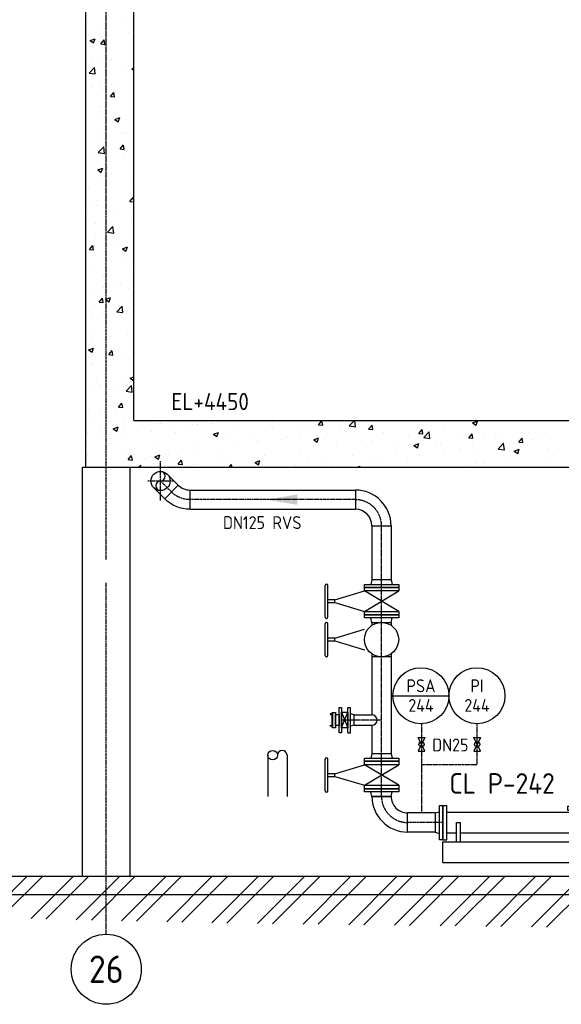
# Model space of a CAD drawing. Header units: metres. Extents: x -82085 to 58758, y -66901 to 95305.
# Tile 75 of 135: x 33661 to 37606, y -39591 to -32426. Entities that reach past the tile are written whole.
import ezdxf
from ezdxf.enums import TextEntityAlignment as Align

# ---------------------------------------------------------------- set-up
doc = ezdxf.new("R2010")
doc.units = ezdxf.units.M
doc.header["$MEASUREMENT"] = 0
doc.linetypes.add('CENTER-LN', pattern=[19, 10, -3, 3, -3])
doc.layers.get('0').update_dxf_attribs({"linetype": 'CONTINUOUS'})
for name, color, linetype in [('3', 3, 'CONTINUOUS'), ('ARCERING', 10, 'CONTINUOUS'), ('CL', 1, 'CENTER-LN'), ('CONST', 7, 'CONTINUOUS'), ('DIM', 10, 'CONTINUOUS'), ('GEBOUW', 7, 'CONTINUOUS'), ('Iv-Lines 025', 3, 'CONTINUOUS'), ('TEXT2', 7, 'CONTINUOUS')]:
    doc.layers.add(name, color=color, linetype=linetype)
doc.styles.add('ROMANS', font='iso.shx')
picture_1 = doc.add_image_def('image1.tif', size_in_pixel=(3464, 3760))

# ---------------------------------------------------------------- blocks, each defined once
blk = doc.blocks.new('*X455')
at = {"color": 0}
for p, q in [((40764.3, 53561.2, 3239), (41066.3, 53863.2, 3239)), ((40874.1, 53558.7, 3239), (41178.6, 53863.2, 3239)), ((41093.6, 53553.7, 3239), (41403.1, 53863.2, 3239)), ((41203.4, 53551.2, 3239), (41515.3, 53863.2, 3239)), ((41422.9, 53546.2, 3239), (41739.8, 53863.2, 3239)), ((41532.7, 53543.7, 3239), (41852.1, 53863.2, 3239)), ((41752.2, 53538.8, 3239), (42076.6, 53863.2, 3239)), ((41861.9, 53536.3, 3239), (42188.8, 53863.2, 3239)), ((42081.4, 53531.3, 3239), (42413.3, 53863.2, 3239)), ((42191.2, 53528.8, 3239), (42525.6, 53863.2, 3239)), ((42410.7, 53523.8, 3239), (42750.1, 53863.2, 3239)), ((42520.5, 53521.3, 3239), (42862.3, 53863.2, 3239)), ((42741.8, 53518.1, 3239), (43086.9, 53863.2, 3239)), ((42852.6, 53516.7, 3239), (43199.1, 53863.2, 3239)), ((43074.4, 53514, 3239), (43423.6, 53863.2, 3239)), ((43185.3, 53512.6, 3239), (43535.9, 53863.2, 3239)), ((43407, 53509.8, 3239), (43760.4, 53863.2, 3239)), ((43517.9, 53508.5, 3239), (43872.6, 53863.2, 3239)), ((43739.7, 53505.7, 3239), (44097.1, 53863.2, 3239)), ((43850.6, 53504.3, 3239), (44209.4, 53863.2, 3239)), ((44072.3, 53501.6, 3239), (44433.9, 53863.2, 3239)), ((44183.2, 53500.2, 3239), (44546.1, 53863.2, 3239)), ((44405, 53497.5, 3239), (44770.7, 53863.2, 3239)), ((44515.8, 53496.1, 3239), (44882.9, 53863.2, 3239)), ((44737.6, 53493.4, 3239), (45107.4, 53863.2, 3239)), ((44848.5, 53492, 3239), (45219.7, 53863.2, 3239))]:
    blk.add_line(p, q, dxfattribs=at)
blk = doc.blocks.new('*X457')
at = {"color": 0}
for p, q in [((34157.7, 8814.7, 3239), (34157.7, 8814.7, 3239)), ((34228.8, 8775.2, 3239), (34228.8, 8775.2, 3239)), ((34428.9, 8803.2, 3239), (34428.9, 8803.2, 3239)), ((34174.3, 8682, 3239), (34209.9, 8695.6, 3239)), ((34174.3, 8682, 3239), (34199.6, 8664.9, 3239)), ((34199.6, 8664.9, 3239), (34209.9, 8695.6, 3239)), ((34251.8, 8657.7, 3239), (34276.3, 8686.9, 3239)), ((34263.2, 8703.5, 3239), (34263.2, 8703.5, 3239)), ((34282.2, 8654.8, 3239), (34276.3, 8686.7, 3239)), ((34325.9, 8722.7, 3239), (34325.9, 8722.7, 3239)), ((34453.1, 8739.5, 3239), (34453.1, 8739.5, 3239)), ((34251.8, 8657.7, 3239), (34282.1, 8655, 3239)), ((34257.1, 8534.4, 3239), (34257.1, 8534.4, 3239)), ((34319.5, 8539.1, 3239), (34319.5, 8539.1, 3239)), ((34330, 8543.7, 3239), (34330, 8543.7, 3239)), ((34165.9, 8486.9, 3239), (34165.9, 8486.9, 3239)), ((34166, 8446.5, 3239), (34205.6, 8487.7, 3239)), ((34192.3, 8522.4, 3239), (34192.3, 8522.4, 3239)), ((34211.2, 8439.5, 3239), (34205.6, 8487.7, 3239)), ((34207.9, 8472, 3239), (34207.9, 8472, 3239)), ((34437.1, 8475.4, 3239), (34437.1, 8475.4, 3239)), ((34477.5, 8477.4, 3239), (34491.7, 8467.9, 3239)), ((34477.6, 8477.4, 3239), (34491.7, 8482.9, 3239)), ((34166.1, 8446.4, 3239), (34211.2, 8439.4, 3239)), ((34185.8, 8338.8, 3239), (34185.8, 8338.8, 3239)), ((34250.9, 8365.3, 3239), (34250.9, 8365.3, 3239)), ((34329.6, 8360.5, 3239), (34329.6, 8360.5, 3239)), ((34378.2, 8364.1, 3239), (34378.2, 8364.1, 3239)), ((34228.9, 8285.4, 3239), (34228.9, 8285.4, 3239)), ((34322.2, 8275.6, 3239), (34352.6, 8272.9, 3239)), ((34322.3, 8275.6, 3239), (34346.8, 8304.8, 3239)), ((34352.7, 8272.7, 3239), (34346.8, 8304.5, 3239)), ((34244.7, 8196.2, 3239), (34244.7, 8196.2, 3239)), ((34227.4, 8131.9, 3239), (34227.4, 8131.9, 3239)), ((34244.6, 8163.7, 3239), (34244.6, 8163.7, 3239)), ((34353.9, 8109.1, 3239), (34379.2, 8092, 3239)), ((34354, 8109.1, 3239), (34389.5, 8122.7, 3239)), ((34379.2, 8092, 3239), (34389.5, 8122.7, 3239)), ((34238.5, 8027.1, 3239), (34238.5, 8027.1, 3239)), ((34237.1, 7957.6, 3239), (34237.1, 7957.6, 3239)), ((34401.2, 8014.4, 3239), (34401.2, 8014.4, 3239)), ((34431.8, 8005.6, 3239), (34431.8, 8005.6, 3239)), ((34233.4, 7867.6, 3239), (34273, 7908.8, 3239)), ((34278.6, 7860.5, 3239), (34273, 7908.8, 3239)), ((34392.7, 7893.5, 3239), (34423.1, 7890.8, 3239)), ((34392.8, 7893.5, 3239), (34417.3, 7922.7, 3239)), ((34423.1, 7890.6, 3239), (34417.3, 7922.4, 3239)), ((34206.4, 7828.8, 3239), (34206.4, 7828.8, 3239)), ((34232.4, 7858, 3239), (34232.4, 7858, 3239)), ((34233.4, 7867.5, 3239), (34278.6, 7860.5, 3239)), ((34425.3, 7822, 3239), (34425.3, 7822, 3239)), ((34230.3, 7740.7, 3239), (34265.9, 7754.3, 3239)), ((34230.3, 7740.7, 3239), (34255.6, 7723.6, 3239)), ((34255.6, 7723.7, 3239), (34265.9, 7754.3, 3239)), ((34298.1, 7805.2, 3239), (34298.1, 7805.2, 3239)), ((34300.1, 7756.2, 3239), (34300.1, 7756.2, 3239)), ((34226.2, 7688.8, 3239), (34226.2, 7688.8, 3239)), ((34328.1, 7717.2, 3239), (34328.1, 7717.2, 3239)), ((34487, 7724.6, 3239), (34487, 7724.6, 3239)), ((34164.5, 7604.9, 3239), (34164.5, 7604.9, 3239)), ((34291.7, 7621.6, 3239), (34291.7, 7621.6, 3239)), ((34484.1, 7647, 3239), (34484.1, 7647, 3239)), ((34463.3, 7511.4, 3239), (34487.8, 7540.6, 3239)), ((34480.8, 7555.5, 3239), (34480.8, 7555.5, 3239)), ((34491.7, 7519, 3239), (34487.7, 7540.3, 3239)), ((34201.2, 7496.6, 3239), (34201.2, 7496.6, 3239)), ((34220, 7519.7, 3239), (34220, 7519.7, 3239)), ((34225.9, 7488.6, 3239), (34225.9, 7488.6, 3239)), ((34463.2, 7511.4, 3239), (34491.7, 7508.9, 3239)), ((34472.4, 7485.1, 3239), (34472.4, 7485.1, 3239)), ((34141.7, 7385.7, 3239), (34142.3, 7386, 3239)), ((34141.7, 7384.1, 3239), (34142.3, 7386, 3239)), ((34158, 7421.3, 3239), (34158, 7421.3, 3239)), ((34308.3, 7428.3, 3239), (34308.3, 7428.3, 3239)), ((34350.4, 7446.6, 3239), (34350.4, 7446.6, 3239)), ((34474.6, 7386.4, 3239), (34474.6, 7386.4, 3239)), ((34213.8, 7350.6, 3239), (34213.8, 7350.6, 3239)), ((34300.7, 7288.6, 3239), (34340.3, 7329.9, 3239)), ((34345.9, 7281.6, 3239), (34340.3, 7329.8, 3239)), ((34216.8, 7246.2, 3239), (34216.8, 7246.2, 3239)), ((34300.8, 7288.5, 3239), (34345.9, 7281.5, 3239)), ((34169.4, 7161.1, 3239), (34193.9, 7190.3, 3239)), ((34199.7, 7158.2, 3239), (34193.9, 7190.1, 3239)), ((34204.9, 7185.5, 3239), (34204.9, 7185.5, 3239)), ((34207.6, 7181.5, 3239), (34207.6, 7181.5, 3239)), ((34371.3, 7226.9, 3239), (34371.3, 7226.9, 3239)), ((34409.9, 7167.8, 3239), (34435.2, 7150.7, 3239)), ((34410, 7167.8, 3239), (34445.5, 7181.4, 3239)), ((34435.2, 7150.7, 3239), (34445.5, 7181.4, 3239)), ((34468.5, 7217.3, 3239), (34468.5, 7217.3, 3239)), ((34169.3, 7161.1, 3239), (34199.7, 7158.5, 3239)), ((34326.6, 7074, 3239), (34326.6, 7074, 3239)), ((34404, 7088.1, 3239), (34404, 7088.1, 3239)), ((34462.3, 7048.2, 3239), (34462.3, 7048.2, 3239)), ((34201.5, 7012.4, 3239), (34201.5, 7012.4, 3239)), ((34272.4, 6967.3, 3239), (34272.4, 6967.3, 3239)), ((34270.3, 6887.7, 3239), (34270.3, 6887.7, 3239)), ((34379.5, 6899.1, 3239), (34379.5, 6899.1, 3239)), ((34397.5, 6904.5, 3239), (34397.5, 6904.5, 3239)), ((34456.1, 6879.1, 3239), (34456.1, 6879.1, 3239)), ((34195.3, 6843.3, 3239), (34195.3, 6843.3, 3239)), ((34224.4, 6845.3, 3239), (34224.4, 6845.3, 3239)), ((34239.9, 6779, 3239), (34264.4, 6808.2, 3239)), ((34270.2, 6776.1, 3239), (34264.3, 6808, 3239)), ((34286.4, 6799.4, 3239), (34321.9, 6813.1, 3239)), ((34311.6, 6782.4, 3239), (34321.9, 6813.1, 3239)), ((34239.8, 6779, 3239), (34270.2, 6776.4, 3239)), ((34286.3, 6799.4, 3239), (34311.6, 6782.4, 3239)), ((34368.1, 6709.7, 3239), (34407.7, 6750.9, 3239)), ((34413.3, 6702.7, 3239), (34407.7, 6750.9, 3239)), ((34171.3, 6709.1, 3239), (34171.3, 6709.1, 3239)), ((34189.1, 6674.2, 3239), (34189.1, 6674.2, 3239)), ((34263.9, 6704.1, 3239), (34263.9, 6704.1, 3239)), ((34368.1, 6709.6, 3239), (34413.3, 6702.6, 3239)), ((34442.5, 6697.6, 3239), (34442.5, 6697.6, 3239)), ((34449.9, 6710, 3239), (34449.9, 6710, 3239)), ((34456.3, 6729.5, 3239), (34456.3, 6729.5, 3239)), ((34203.4, 6542.2, 3239), (34203.4, 6542.2, 3239)), ((34322.6, 6529.1, 3239), (34322.6, 6529.1, 3239)), ((34443.8, 6540.8, 3239), (34443.8, 6540.8, 3239)), ((34182.9, 6505.1, 3239), (34182.9, 6505.1, 3239)), ((34162.7, 6431, 3239), (34188, 6414, 3239)), ((34162.8, 6431, 3239), (34198.3, 6444.7, 3239)), ((34179.5, 6381.3, 3239), (34179.5, 6381.3, 3239)), ((34188, 6414, 3239), (34198.3, 6444.7, 3239)), ((34310.3, 6396.9, 3239), (34340.7, 6394.2, 3239)), ((34310.4, 6396.9, 3239), (34334.9, 6426.1, 3239)), ((34325.1, 6430.7, 3239), (34325.1, 6430.7, 3239)), ((34340.7, 6394, 3239), (34334.8, 6425.9, 3239)), ((34343.6, 6438.1, 3239), (34343.6, 6438.1, 3239)), ((34176.8, 6336, 3239), (34176.8, 6336, 3239)), ((34189, 6328.7, 3239), (34189, 6328.7, 3239)), ((34437.6, 6371.7, 3239), (34437.6, 6371.7, 3239)), ((34450.7, 6369.8, 3239), (34450.7, 6369.8, 3239)), ((34466, 6226.5, 3239), (34491.7, 6236.4, 3239)), ((34170.6, 6166.9, 3239), (34170.6, 6166.9, 3239)), ((34222.9, 6202.1, 3239), (34222.9, 6202.1, 3239)), ((34242.5, 6179.8, 3239), (34242.5, 6179.8, 3239)), ((34376.2, 6170.6, 3239), (34376.2, 6170.6, 3239)), ((34431.4, 6202.6, 3239), (34431.4, 6202.6, 3239)), ((34435.4, 6130.8, 3239), (34475, 6172, 3239)), ((34466, 6226.5, 3239), (34491.2, 6209.4, 3239)), ((34480.6, 6123.7, 3239), (34475, 6172, 3239)), ((34491.2, 6209.5, 3239), (34491.7, 6210.8, 3239)), ((34435.5, 6130.7, 3239), (34480.6, 6123.7, 3239)), ((34380.9, 6014.8, 3239), (34405.4, 6044, 3239)), ((34411.2, 6011.9, 3239), (34405.3, 6043.7, 3239)), ((34425.2, 6033.5, 3239), (34425.2, 6033.5, 3239)), ((34164.4, 5997.7, 3239), (34164.4, 5997.7, 3239)), ((34242.5, 5970.3, 3239), (34242.5, 5970.3, 3239)), ((34369.7, 5987, 3239), (34369.7, 5987, 3239)), ((34380.8, 6014.8, 3239), (34411.2, 6012.1, 3239)), ((34143.6, 5920.2, 3239), (34143.6, 5920.2, 3239)), ((34201.9, 5898.9, 3239), (34201.9, 5898.9, 3239)), ((34414.8, 5908.8, 3239), (34414.8, 5908.8, 3239)), ((34675.6, 5896.9, 3239), (34675.6, 5896.9, 3239)), ((34686, 5897.3, 3239), (34686, 5897.3, 3239)), ((34916.1, 5889.1, 3239), (34916.1, 5889.1, 3239)), ((34957.1, 5885.9, 3239), (34957.1, 5885.9, 3239)), ((35068.9, 5896.3, 3239), (35068.9, 5896.3, 3239)), ((35496.6, 5917.2, 3239), (35504.3, 5916.5, 3239)), ((35504.3, 5916.3, 3239), (35504.1, 5917.2, 3239)), ((35838.3, 5887.3, 3239), (35868.6, 5884.6, 3239)), ((35838.4, 5887.3, 3239), (35862.8, 5916.5, 3239)), ((35868.7, 5884.4, 3239), (35862.8, 5916.2, 3239)), ((35975.4, 5908, 3239), (35975.4, 5908, 3239)), ((36061.9, 5878.5, 3239), (36099, 5917.2, 3239)), ((36061.9, 5878.4, 3239), (36107.1, 5871.4, 3239)), ((36107.1, 5871.5, 3239), (36101.8, 5917.2, 3239)), ((36202.7, 5855.4, 3239), (36227.2, 5884.6, 3239)), ((36233, 5852.5, 3239), (36227.1, 5884.3, 3239)), ((36295.2, 5914.7, 3239), (36295.2, 5914.7, 3239)), ((36536.8, 5906.8, 3239), (36536.8, 5906.8, 3239)), ((36959.4, 5899.9, 3239), (36995, 5913.6, 3239)), ((36959.4, 5899.9, 3239), (36984.7, 5882.9, 3239)), ((36984.7, 5882.9, 3239), (36995, 5913.6, 3239)), ((37007.1, 5877.8, 3239), (37007.1, 5877.8, 3239)), ((37270.9, 5915.9, 3239), (37270.9, 5915.9, 3239)), ((34158.2, 5828.6, 3239), (34158.2, 5828.6, 3239)), ((34250.7, 5852, 3239), (34250.7, 5852, 3239)), ((34342.4, 5858.1, 3239), (34378, 5871.8, 3239)), ((34342.4, 5858.1, 3239), (34367.6, 5841.1, 3239)), ((34367.6, 5841.1, 3239), (34377.9, 5871.8, 3239)), ((34419.1, 5864.4, 3239), (34419.1, 5864.4, 3239)), ((34428.5, 5812, 3239), (34428.5, 5812, 3239)), ((34521.9, 5840.6, 3239), (34521.9, 5840.6, 3239)), ((34619.9, 5838.3, 3239), (34619.9, 5838.3, 3239)), ((34749.3, 5854.2, 3239), (34749.3, 5854.2, 3239)), ((34793.1, 5829.1, 3239), (34793.1, 5829.1, 3239)), ((34876.5, 5870.9, 3239), (34876.5, 5870.9, 3239)), ((35064.3, 5817.6, 3239), (35064.3, 5817.6, 3239)), ((35072.4, 5817.4, 3239), (35097.7, 5800.4, 3239)), ((35072.5, 5817.4, 3239), (35108, 5831.1, 3239)), ((35097.7, 5800.4, 3239), (35108, 5831.1, 3239)), ((35228.3, 5874.4, 3239), (35228.3, 5874.4, 3239)), ((35335.4, 5806.2, 3239), (35335.4, 5806.2, 3239)), ((35450.7, 5834.2, 3239), (35450.7, 5834.2, 3239)), ((35499.5, 5863, 3239), (35499.5, 5863, 3239)), ((35702.7, 5813, 3239), (35702.7, 5813, 3239)), ((35714.6, 5872.3, 3239), (35714.6, 5872.3, 3239)), ((35770.7, 5851.5, 3239), (35770.7, 5851.5, 3239)), ((35896.4, 5822.5, 3239), (35896.4, 5822.5, 3239)), ((35998.9, 5863.9, 3239), (35998.9, 5863.9, 3239)), ((36023.6, 5839.2, 3239), (36023.6, 5839.2, 3239)), ((36041.9, 5840, 3239), (36041.9, 5840, 3239)), ((36202.6, 5855.4, 3239), (36233, 5852.7, 3239)), ((36216, 5864.5, 3239), (36216, 5864.5, 3239)), ((36313, 5828.6, 3239), (36313, 5828.6, 3239)), ((36489.7, 5809.5, 3239), (36489.7, 5809.5, 3239)), ((36567, 5823.5, 3239), (36597.4, 5820.9, 3239)), ((36567.1, 5823.5, 3239), (36591.6, 5852.7, 3239)), ((36584.2, 5817.1, 3239), (36584.2, 5817.1, 3239)), ((36597.4, 5820.6, 3239), (36591.5, 5852.5, 3239)), ((36604.1, 5794.4, 3239), (36643.6, 5835.6, 3239)), ((36649.3, 5787.4, 3239), (36643.6, 5835.6, 3239)), ((36750.5, 5845.3, 3239), (36750.5, 5845.3, 3239)), ((36855.4, 5805.7, 3239), (36855.4, 5805.7, 3239)), ((36931.5, 5791.6, 3239), (36956, 5820.8, 3239)), ((36961.8, 5788.7, 3239), (36955.9, 5820.6, 3239)), ((37170.8, 5807.5, 3239), (37170.8, 5807.5, 3239)), ((37363.2, 5832.8, 3239), (37363.2, 5832.8, 3239)), ((37459.2, 5815.1, 3239), (37459.2, 5815.1, 3239)), ((34236.1, 5786.6, 3239), (34236.1, 5786.6, 3239)), ((34323.6, 5787.4, 3239), (34323.6, 5787.4, 3239)), ((34933.3, 5765.9, 3239), (34933.3, 5765.9, 3239)), ((35194.1, 5801.7, 3239), (35194.1, 5801.7, 3239)), ((35256, 5738.2, 3239), (35256, 5738.2, 3239)), ((35383.2, 5754.9, 3239), (35383.2, 5754.9, 3239)), ((35406.4, 5762.2, 3239), (35406.4, 5762.2, 3239)), ((35575.6, 5780.2, 3239), (35575.6, 5780.2, 3239)), ((35606.6, 5794.7, 3239), (35606.6, 5794.7, 3239)), ((35802.5, 5776.7, 3239), (35838.1, 5790.4, 3239)), ((35802.5, 5776.7, 3239), (35827.8, 5759.7, 3239)), ((35827.8, 5759.7, 3239), (35838.1, 5790.4, 3239)), ((35877.8, 5783.3, 3239), (35877.8, 5783.3, 3239)), ((35969.2, 5738.9, 3239), (35969.2, 5738.9, 3239)), ((36149, 5771.8, 3239), (36149, 5771.8, 3239)), ((36225.8, 5771.5, 3239), (36225.8, 5771.5, 3239)), ((36420.2, 5760.3, 3239), (36420.2, 5760.3, 3239)), ((36532.5, 5736.1, 3239), (36557.8, 5719, 3239)), ((36532.6, 5736.1, 3239), (36568.2, 5749.7, 3239)), ((36557.8, 5719, 3239), (36568.1, 5749.7, 3239)), ((36604.1, 5794.3, 3239), (36649.3, 5787.3, 3239)), ((36691.3, 5748.9, 3239), (36691.3, 5748.9, 3239)), ((36722.8, 5748.5, 3239), (36722.8, 5748.5, 3239)), ((36931.4, 5791.6, 3239), (36961.7, 5789, 3239)), ((36962.5, 5737.4, 3239), (36962.5, 5737.4, 3239)), ((37043.6, 5790.7, 3239), (37043.6, 5790.7, 3239)), ((37126.6, 5794.2, 3239), (37126.6, 5794.2, 3239)), ((37146.2, 5710.3, 3239), (37185.8, 5751.6, 3239)), ((37163, 5764.2, 3239), (37163, 5764.2, 3239)), ((37191.4, 5703.3, 3239), (37185.8, 5751.5, 3239)), ((37264.8, 5746.8, 3239), (37264.8, 5746.8, 3239)), ((37295.7, 5759.8, 3239), (37326.1, 5757.1, 3239)), ((37295.8, 5759.8, 3239), (37320.3, 5789, 3239)), ((37326.1, 5756.9, 3239), (37320.2, 5788.7, 3239)), ((37397.8, 5782.8, 3239), (37397.8, 5782.8, 3239)), ((37525.6, 5782.6, 3239), (37525.6, 5782.6, 3239)), ((34412.9, 5695.3, 3239), (34412.9, 5695.3, 3239)), ((34451.4, 5632.7, 3239), (34475.9, 5661.9, 3239)), ((34481.7, 5629.8, 3239), (34475.8, 5661.6, 3239)), ((34645.6, 5653.6, 3239), (34681.2, 5667.2, 3239)), ((34669.5, 5727.8, 3239), (34669.5, 5727.8, 3239)), ((34670.9, 5636.6, 3239), (34681.2, 5667.3, 3239)), ((34742.8, 5670.6, 3239), (34742.8, 5670.6, 3239)), ((34935.2, 5695.9, 3239), (34935.2, 5695.9, 3239)), ((35110.1, 5711.3, 3239), (35110.1, 5711.3, 3239)), ((35444.6, 5665.1, 3239), (35444.6, 5665.1, 3239)), ((35708.4, 5703.2, 3239), (35708.4, 5703.2, 3239)), ((36082.4, 5664.2, 3239), (36082.4, 5664.2, 3239)), ((36403.2, 5706.4, 3239), (36403.2, 5706.4, 3239)), ((36530.4, 5723.2, 3239), (36530.4, 5723.2, 3239)), ((36570.5, 5662.5, 3239), (36570.5, 5662.5, 3239)), ((36744.3, 5676.2, 3239), (36744.3, 5676.2, 3239)), ((36866.7, 5713.3, 3239), (36866.7, 5713.3, 3239)), ((37000.9, 5708.7, 3239), (37000.9, 5708.7, 3239)), ((37146.3, 5710.2, 3239), (37191.4, 5703.2, 3239)), ((37233.7, 5726, 3239), (37233.7, 5726, 3239)), ((37262.6, 5695.4, 3239), (37298.2, 5709, 3239)), ((37262.6, 5695.4, 3239), (37287.9, 5678.3, 3239)), ((37287.9, 5678.3, 3239), (37298.2, 5709, 3239)), ((37504.9, 5714.5, 3239), (37504.9, 5714.5, 3239)), ((37550.4, 5674.7, 3239), (37550.4, 5674.7, 3239)), ((37581, 5703.5, 3239), (37581, 5703.5, 3239)), ((34152.1, 5659.5, 3239), (34152.1, 5659.5, 3239)), ((34294.8, 5611.6, 3239), (34294.8, 5611.6, 3239)), ((34313.7, 5650.6, 3239), (34313.7, 5650.6, 3239)), ((34451.3, 5632.7, 3239), (34481.6, 5630, 3239)), ((34517.6, 5609.6, 3239), (34517.6, 5609.6, 3239)), ((34527.1, 5577.2, 3239), (34542.4, 5593.1, 3239)), ((34544.2, 5577.2, 3239), (34542.4, 5593, 3239)), ((34584.9, 5639.1, 3239), (34584.9, 5639.1, 3239)), ((34615.7, 5653.8, 3239), (34615.7, 5653.8, 3239)), ((34645.6, 5653.6, 3239), (34670.9, 5636.5, 3239)), ((34813.9, 5660.5, 3239), (34813.9, 5660.5, 3239)), ((34815.6, 5600.8, 3239), (34846, 5598.1, 3239)), ((34815.7, 5600.8, 3239), (34840.2, 5630, 3239)), ((34846, 5597.9, 3239), (34840.2, 5629.8, 3239)), ((34856.1, 5627.7, 3239), (34856.1, 5627.7, 3239)), ((34927.1, 5596.8, 3239), (34927.1, 5596.8, 3239)), ((35127.3, 5616.2, 3239), (35127.3, 5616.2, 3239)), ((35187, 5577.2, 3239), (35204.6, 5598.1, 3239)), ((35188, 5632.6, 3239), (35188, 5632.6, 3239)), ((35208.3, 5577.2, 3239), (35204.5, 5597.9, 3239)), ((35375.7, 5612.9, 3239), (35411.3, 5626.6, 3239)), ((35375.7, 5612.9, 3239), (35400.9, 5595.9, 3239)), ((35398.4, 5604.7, 3239), (35398.4, 5604.7, 3239)), ((35400.9, 5595.9, 3239), (35411.2, 5626.6, 3239)), ((35669.6, 5593.3, 3239), (35669.6, 5593.3, 3239)), ((35762.8, 5622.1, 3239), (35762.8, 5622.1, 3239)), ((35890, 5638.8, 3239), (35890, 5638.8, 3239)), ((36219.7, 5602.3, 3239), (36219.7, 5602.3, 3239)), ((36274.2, 5611.6, 3239), (36274.2, 5611.6, 3239)), ((36483.5, 5640.4, 3239), (36483.5, 5640.4, 3239)), ((36910, 5590.4, 3239), (36910, 5590.4, 3239)), ((36988.4, 5601.8, 3239), (36988.4, 5601.8, 3239)), ((37037.1, 5607.1, 3239), (37037.1, 5607.1, 3239)), ((37229.5, 5632.4, 3239), (37229.5, 5632.4, 3239)), ((37284.7, 5652.7, 3239), (37284.7, 5652.7, 3239)), ((37519.4, 5613.5, 3239), (37519.4, 5613.5, 3239)), ((35442, 5579.9, 3239), (35442, 5579.9, 3239)), ((35940.8, 5581.8, 3239), (35940.8, 5581.8, 3239)), ((36118.6, 5577.2, 3239), (36141.3, 5585.9, 3239)), ((36138.4, 5577.2, 3239), (36141.3, 5585.9, 3239)), ((37258.6, 5577.7, 3239), (37258.6, 5577.7, 3239))]:
    blk.add_line(p, q, dxfattribs=at)
blk = doc.blocks.new('Pomp')
at = {"color": 0, "extrusion": (2.44929e-16, 1, 0)}
for p, q in [((1673, 175), (1673, 140)), ((2423, 175), (1673, 175)), ((2423, 175), (2423, -140)), ((0, -125), (0, 125)), ((0, 125), (30, 125)), ((30, -125), (30, 125)), ((30, 75), (959, 75)), ((909, 120), (1159, 120)), ((909, 120), (909, 90)), ((909, 90), (1159, 90)), ((959, 90), (959, 75)), ((959, 75), (1034, 0)), ((1034, 0), (1109, 75)), ((1109, 90), (1109, 75)), ((1109, 75), (1323, 75)), ((1159, 120), (1159, 90)), ((1323, -140), (1323, 140)), ((1323, 140), (1673, 140)), ((1673, 122.5), (1673, 140)), ((1673, 122.5), (1673, -122.5)), ((100, -140), (100, 0)), ((100, 0), (130, 0)), ((130, -140), (130, 0)), ((1100, 0), (1130, 0)), ((1100, -140), (1100, 0)), ((1130, -140), (1130, 0)), ((0, -125), (30, -125)), ((0, -140), (1323, -140)), ((0, -290), (0, -140)), ((30, -75), (100, -75)), ((130, -75), (1100, -75)), ((1130, -75), (1323, -75)), ((1673, -140), (1673, -122.5)), ((1673, -140), (2425, -140)), ((2425, -290), (2425, -140)), ((0, -290), (2425, -290))]:
    blk.add_line(p, q, dxfattribs=at)
blk = doc.blocks.new('FL125')
for p, q in [((0, -125), (0, 125)), ((0, 125), (22, 125)), ((22, 125), (22, -125)), ((55, 69.9), (22, 78.7)), ((55, -69.9), (55, 69.9)), ((55, -69.9), (22, -78.7)), ((22, -125), (0, -125))]:
    blk.add_line(p, q)
blk = doc.blocks.new('*U378')
blk.add_blockref('FL125', (0, 0))
blk = doc.blocks.new('SAH125')
for p, q in [((-15, 410), (215, 410)), ((-15, 390), (215, 390)), ((90, 390), (90, 340)), ((110, 340), (110, 390)), ((90, 340), (25.5, 125)), ((90, 340), (110, 340)), ((110, 340), (174.5, 125)), ((0, 125), (25.5, 125)), ((0, -125), (0, 125)), ((25.5, -125), (174.5, 125)), ((25.5, 125), (174.5, -125)), ((25.5, 125), (25.5, -125)), ((174.5, -125), (174.5, 125)), ((174.5, 125), (200, 125)), ((200, 125), (200, -125)), ((25.5, -125), (0, -125)), ((200, -125), (174.5, -125))]:
    blk.add_line(p, q)
for centre, start, end in [((-15, 400), 90, 270), ((215, 400), 270, 90)]:
    blk.add_arc(centre, 10, start, end)
blk = doc.blocks.new('*U392')
blk.add_blockref('SAH125', (0, 0))
blk = doc.blocks.new('*U482')
for p, q in [((-190.5, 260.35), (-190.5, 120.65)), ((-69.85, 0), (69.85, 0))]:
    blk.add_line(p, q)
for radius, start, end in [(260.35, 0, 90), (120.65, 360, 450)]:
    blk.add_arc((-190.5, 0), radius, start, end)
blk = doc.blocks.new('Handwiel dn125')
for p, q in [((-410, -115), (-410, 115)), ((-390, -115), (-390, 115)), ((-340, 10), (-125, 74.5)), ((-340, 10), (-390, 10)), ((-340, -10), (-340, 10)), ((-390, -10), (-340, -10)), ((-340, -10), (-125, -74.5))]:
    blk.add_line(p, q)
for centre, start, end in [((-400, 115), 0, 180), ((-400, -115), 180, 0)]:
    blk.add_arc(centre, 10, start, end)
blk = doc.blocks.new('VK65ZA')
for p, q in [((-23, -57.5), (-23, 57.5)), ((-23, 57.5), (23, 57.5)), ((-23, -57.5), (23, 57.5)), ((-23, 57.5), (23, -57.5)), ((23, 57.5), (23, -57.5)), ((23, -57.5), (-23, -57.5))]:
    blk.add_line(p, q)
blk = doc.blocks.new('FL65')
for p, q in [((0, -92.5), (0, 92.5)), ((0, 92.5), (18, 92.5)), ((18, -92.5), (18, 92.5)), ((45, 38.1), (18, 45.3)), ((45, -38), (45, 38.1)), ((45, -38), (18, -45.3)), ((0, -92.5), (18, -92.5))]:
    blk.add_line(p, q)
blk = doc.blocks.new('*U429')
blk.add_blockref('FL65', (0, 0))
blk = doc.blocks.new('Storz 63.5 FT')
for p, q in [((-51, -33.1), (-51, 33.1)), ((-51, 33.1), (-50, 33.1)), ((-50, 33.1), (-50, -33.1)), ((-48, 55.5), (-48, -55.5)), ((-27, 55.5), (-27, -55.5)), ((-25, -40.1), (-25, 40.1)), ((-1, 40.1), (-1, -40.1)), ((-50, -33.1), (-51, -33.1)), ((-1, -40.1), (-25, -40.1))]:
    blk.add_line(p, q)
for points in [[(-50, 42.4), (-60.4, 42.4), (-60.4, 43.4, 0.414214), (-61.4, 44.4), (-63, 44.4, 0.414214), (-65, 42.4), (-65, 41.5, 0.414214), (-63, 39.5), (-50, 39.5)], [(-25, 40.1), (-1, 40.1, -0.048171), (-0.7, 40, -0.073488), (-0.4, 39.9, -0.129101), (-0.1, 39.5, -0.059397), (0, 39.3, -0.039405), (0, 39.1), (0, -39.1, -0.048171), (-0.1, -39.3, -0.073488), (-0.2, -39.6, -0.129101), (-0.5, -39.9, -0.059397), (-0.8, -40, -0.039405), (-1, -40.1)], [(-50, -42.4), (-60.4, -42.4), (-60.4, -43.4, -0.414214), (-61.4, -44.4), (-63, -44.4, -0.414214), (-65, -42.4), (-65, -41.5, -0.414214), (-63, -39.5), (-50, -39.5)]]:
    blk.add_lwpolyline(points, format="xyb")
blk.add_lwpolyline([(-50, -53.5), (-50, 53.5, -0.048171), (-49.9, 54.1, -0.073488), (-49.6, 54.6, -0.129101), (-49, 55.2, -0.059397), (-48.5, 55.4, -0.039405), (-48, 55.5), (-27, 55.5, -0.048171), (-26.4, 55.4, -0.073488), (-25.9, 55.1, -0.129101), (-25.3, 54.5, -0.059397), (-25.1, 54, -0.039405), (-25, 53.5), (-25, -53.5, -0.048171), (-25.1, -54.1, -0.073488), (-25.4, -54.6, -0.129101), (-26, -55.2, -0.059397), (-26.5, -55.4, -0.039405), (-27, -55.5), (-48, -55.5, -0.048171), (-48.6, -55.4, -0.073488), (-49.1, -55.1, -0.129101), (-49.7, -54.5, -0.059397), (-49.9, -54, -0.039405)], format="xyb", close=True)
blk = doc.blocks.new('*U470')
for p, q in [((-190.5, 260.35), (-190.5, 120.65)), ((-69.85, 0), (69.85, 0))]:
    blk.add_line(p, q)
for radius, start, end in [(260.35, 0, 90), (120.65, 360, 450)]:
    blk.add_arc((-190.5, 0), radius, start, end)
blk = doc.blocks.new('*U468')
at = {"linetype": 'Continuous'}
for p, q in [((5, -2.49), (-5, 2.49)), ((-5, -2.49), (5, 2.49)), ((-5, 2.49), (-5, -2.49)), ((5, 2.49), (5, 2.49)), ((5, 2.49), (5, -2.49))]:
    blk.add_line(p, q, dxfattribs=at)
blk.add_circle((0, 0), 1.9)
blk = doc.blocks.new('*U469')
at = {"linetype": 'Continuous'}
for p, q in [((5, -2.49), (-5, 2.49)), ((-5, -2.49), (5, 2.49)), ((-5, 2.49), (-5, -2.49)), ((5, 2.49), (5, 2.49)), ((5, 2.49), (5, -2.49))]:
    blk.add_line(p, q, dxfattribs=at)
blk.add_circle((0, 0), 1.9)

msp = doc.modelspace()

# ---------------------------------------------------------------- linework, layer by layer
at = {"layer": '3'}
for p, q in [((34736.17779, -35732.84362, 3238.98623), (34816.19413, -35812.85997, 3238.98623)), ((34637.18284, -35831.83857, 3238.98623), (34717.19919, -35911.85492, 3238.98623)), ((34901.63566, -35848.12629, 3238.98623), (36105.7588, -35848.40102, 3238.98623)), ((34901.63566, -35988.10071, 3238.98623), (36105.7588, -35988.10071, 3238.98623)), ((36226.4088, -36108.75101, 3238.98623), (36226.4088, -36502.3411, 3238.98623)), ((36366.1088, -36108.75101, 3238.98623), (36366.1088, -36502.3411, 3238.98623)), ((36226.4088, -36812.3411, 3238.98623), (36226.4088, -36832.67829, 3238.98623)), ((36366.1088, -36812.3411, 3238.98623), (36366.1088, -36832.67829, 3238.98623)), ((36226.4088, -37040.0039, 3238.98623), (36226.4088, -37484.2911, 3238.98623)), ((36366.1088, -37040.0039, 3238.98623), (36366.1088, -37767.3411, 3238.98623)), ((36226.4088, -37060.3411, 3238.98623), (36366.1088, -37060.3411, 3238.98623)), ((36096.2588, -37484.2911, 3238.98623), (36226.4088, -37484.2911, 3238.98623)), ((36096.2588, -37560.3911, 3238.98623), (36226.4088, -37560.3911, 3238.98623)), ((36226.4088, -37560.3911, 3238.98623), (36226.4088, -37767.3411, 3238.98623)), ((36686.7588, -38197.9911, 3238.98623), (36486.7588, -38197.9911, 3238.98623)), ((36686.7588, -38337.6911, 3238.98623), (36486.7588, -38337.6911, 3238.98623))]:
    msp.add_line(p, q, dxfattribs=at)
at = {"layer": '3', "extrusion": (2.44929e-16, 1, 0)}
for p, q in [((34816.28232, -35812.77178, 3238.98623), (34717.111, -35911.94311, 3238.98623)), ((34901.63566, -35988.37573, 3238.98623), (34901.63566, -35848.12629, 3238.98623)), ((35468.41555, -37777.8411, 3238.98623), (35468.41555, -38077.8411, 3238.98623)), ((35608.11555, -37777.8411, 3238.98623), (35608.11555, -38077.8411, 3238.98623))]:
    msp.add_line(p, q, dxfattribs=at)
at = {"layer": '3', "elevation": 3238.98623}
msp.add_lwpolyline([(35987.2588, -37429.8411), (36005.2588, -37429.8411), (36005.2588, -37614.8411), (35987.2588, -37614.8411)], close=True, dxfattribs=at)
at = {"layer": '3'}
for centre, radius in [((34686.72587, -35782.34107, 3238.98623), 69.85), ((36296.2588, -36936.3411, 3238.98623), 125), ((35503.34055, -37777.8411, 3238.98623), 34.925)]:
    msp.add_circle(centre, radius, dxfattribs=at)
for centre, radius, start, end in [((34686.68031, -35747.41609, 3238.98623), 34.92501, 270, 90), ((34686.68031, -35817.2661, 3238.98623), 34.92501, 90, 270), ((34901.63566, -35727.41844, 3238.98623), 120.70785, 225, 270), ((36226.4088, -37522.3411, 3238.98623), 38.05, 270, 90), ((35573.19055, -37777.8411, 3238.98623), 34.925, 0, 180)]:
    msp.add_arc(centre, radius, start, end, dxfattribs=at)
at = {"layer": '3', "extrusion": (1.22465e-16, -2.99952e-32, -1)}
msp.add_arc((-34901.63566, -35727.41844, -3238.98623), 260.95729, 270, 315, dxfattribs=at)
at = {"layer": 'CL', "extrusion": (2.44929e-16, 1, 0)}
for p, q in [((36296.2588, -38077.3411, 3238.98623), (36296.2588, -36108.75101, 3238.98623)), ((36739.7588, -38267.8411, 3238.98623), (36486.7588, -38267.8411, 3238.98623))]:
    msp.add_line(p, q, dxfattribs=at)
at = {"layer": 'CL'}
for p, q in [((36296.2588, -37522.3411, 3238.98623), (36005.2588, -37522.3411, 3238.98623)), ((36586.86238, -37549.10996, 3238.98623), (36586.7588, -38197.9911, 3238.98623)), ((36991.52648, -37549.13759, 3238.98623), (36991.52648, -37849.13759, 3238.98623)), ((36991.52648, -37849.13759, 3238.98623), (36586.8145, -37849.07299, 3238.98623))]:
    msp.add_line(p, q, dxfattribs=at)
msp.add_arc((36486.7588, -38077.3411, 3238.98623), 190.5, 180, 270, dxfattribs=at)
at = {"layer": 'GEBOUW'}
for p, q in [((34141.68034, -35682.8411, 3238.98623), (34141.68034, -30272.04092, 3238.98623)), ((34491.68034, -35342.8411, 3238.98623), (34491.68034, -30767.8411, 3238.98623)), ((34491.68034, -35342.8411, 3238.98623), (41661.68034, -35342.8411, 3238.98623)), ((34119.18034, -35682.8411, 3238.98623), (41661.68034, -35682.8411, 3238.98623)), ((34119.18034, -38657.8411, 3238.98623), (34119.18034, -35682.8411, 3238.98623)), ((34464.18034, -35682.8411, 3238.98623), (34464.18034, -38657.8411, 3238.98623)), ((36379.49374, -37345.12667, 3238.98623), (36787.51557, -37345.12667, 3238.98623)), ((2117.12319, -38657.8411, 3238.98623), (41661.68034, -38657.8411, 3238.98623))]:
    msp.add_line(p, q, dxfattribs=at)
for centre in [(36583.50465, -37345.12667, 3238.98623), (36991.52648, -37345.12667, 3238.98623)]:
    msp.add_circle(centre, 204.01092, dxfattribs=at)
at = {"layer": 'TEXT2', "color": 1, "linetype": 'CENTER-LN'}
for p, q in [((34291.68034, -36353.6911, 3238.98623), (34291.68034, -26905.03528, 3238.98623)), ((34686.72587, -35925.32217, 3238.98623), (34686.72587, -35639.35997, 3238.98623)), ((34594.79627, -35782.3411, 3238.98623), (34781.71514, -35782.3411, 3238.98623)), ((34686.68031, -35782.3411, 3238.98623), (34766.69666, -35862.35744, 3238.98623)), ((36105.7588, -35918.25101, 3238.98623), (34901.63538, -35918.25101, 3238.98623)), ((34291.68034, -39080.53535, 3238.98623), (34291.68034, -36521.9911, 3238.98623))]:
    msp.add_line(p, q, dxfattribs=at)
at = {"layer": 'TEXT2'}
msp.add_circle((34291.68034, -39335.63647, 3238.98623), 255.10112, dxfattribs=at)
at = {"layer": 'TEXT2', "color": 1, "linetype": 'CENTER-LN', "extrusion": (1.22465e-16, -2.99952e-32, -1)}
msp.add_arc((-34901.63566, -35727.41844, -3238.98623), 190.83257, 270, 315, dxfattribs=at)
at = {"layer": 'TEXT2', "color": 1, "linetype": 'CENTER-LN'}
msp.add_arc((36105.7588, -36108.75101, 3238.98623), 190.5, 0, 90, dxfattribs=at)
msp.add_solid([(35682.74472, -35955.75101, 3238.98623), (35682.74472, -35880.75101, 3238.98623), (35457.74472, -35918.25101, 3238.98623)], dxfattribs=at)

# ---------------------------------------------------------------- block references
at = {"layer": '3'}
for name, p in [('*U482', (36296.2588, -36108.75101, 3238.98623)), ('Handwiel dn125', (36296.2588, -36936.3411, 3238.98623)), ('VK65ZA', (36028.2588, -37522.3411, 3238.98623)), ('*U429', (36051.2588, -37522.3411, 3238.98623))]:
    msp.add_blockref(name, p, dxfattribs=at)
for name, p, rotation in [('*U392', (36296.2588, -36757.3411, 3238.98623), 90), ('*U378', (36296.2588, -36557.3411, 3238.98623), 89.99999999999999), ('*U378', (36296.2588, -36757.3411, 3238.98623), 270), ('*U392', (36296.2588, -38022.3411, 3238.98623), 90), ('*U378', (36296.2588, -37822.3411, 3238.98623), 89.99999999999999), ('*U378', (36296.2588, -38022.3411, 3238.98623), 270), ('*U470', (36296.2588, -38077.3411, 3238.98623), 180), ('*U378', (36741.7588, -38267.8411, 3238.98623), 180)]:
    msp.add_blockref(name, p, dxfattribs=dict(at, rotation=rotation))
at = {"layer": '3', "xscale": 10, "yscale": 10, "zscale": 10, "rotation": 90}
for name, p in [('*U468', (36588.00984, -37699.08784, 3238.98623)), ('*U469', (36992.67395, -37699.11547, 3238.98623))]:
    msp.add_blockref(name, p, dxfattribs=at)
at = {"layer": 'ARCERING'}
for name, p in [('*X457', (0, -41260.00793, 3238.98623)), ('*X455', (-7349.54789, -92521.00416, 3238.98623))]:
    msp.add_blockref(name, p, dxfattribs=at)
at = {"layer": 'CONST', "color": 6}
msp.add_blockref('Pomp', (36741.7588, -38267.8411, 3238.98623), dxfattribs=at)
at = {"layer": 'Iv-Lines 025'}
msp.add_blockref('Storz 63.5 FT', (35987.2588, -37522.3411, 3238.98623), dxfattribs=at)

# ---------------------------------------------------------------- texts
at = {"layer": 'DIM', "style": 'ROMANS'}
msp.add_text('EL+4450', height=125, dxfattribs=at).set_placement((34765.37043, -35204.42719, 3238.98623), align=Align.MIDDLE_LEFT)
at = {"layer": 'GEBOUW', "style": 'ROMANS'}
for s, height, p in [('DN125 RVS', 93.75, (35427.54665, -36085.10301, 3238.98623)), ('PSA', 93.75, (36583.71144, -37272.90717, 3238.98623)), ('PI', 93.75, (36991.73327, -37272.90717, 3238.98623)), ('244', 93.75, (36583.71144, -37415.31275, 3238.98623)), ('244', 93.75, (36991.73327, -37415.31275, 3238.98623)), ('DN25', 93.75, (36797.68929, -37703.25986, 3238.98623)), ('CL P-242', 150, (37174.26787, -37983.31485, 3238.98623))]:
    msp.add_text(s, height=height, dxfattribs=at).set_placement(p, align=Align.MIDDLE)
at = {"layer": 'TEXT2', "style": 'ROMANS'}
msp.add_text('26', height=200, dxfattribs=at).set_placement((34291.68034, -39335.63647, 3238.98623), align=Align.MIDDLE)

# ---------------------------------------------------------------- pictures from other files: only their frames are drawn
image = msp.add_image(picture_1, insert=(31207.07707, -38793.356, 3238.98623), size_in_units=(21756.144, 23615.21404))
image.dxf.flags = 7

doc.saveas('drawing.dxf')
